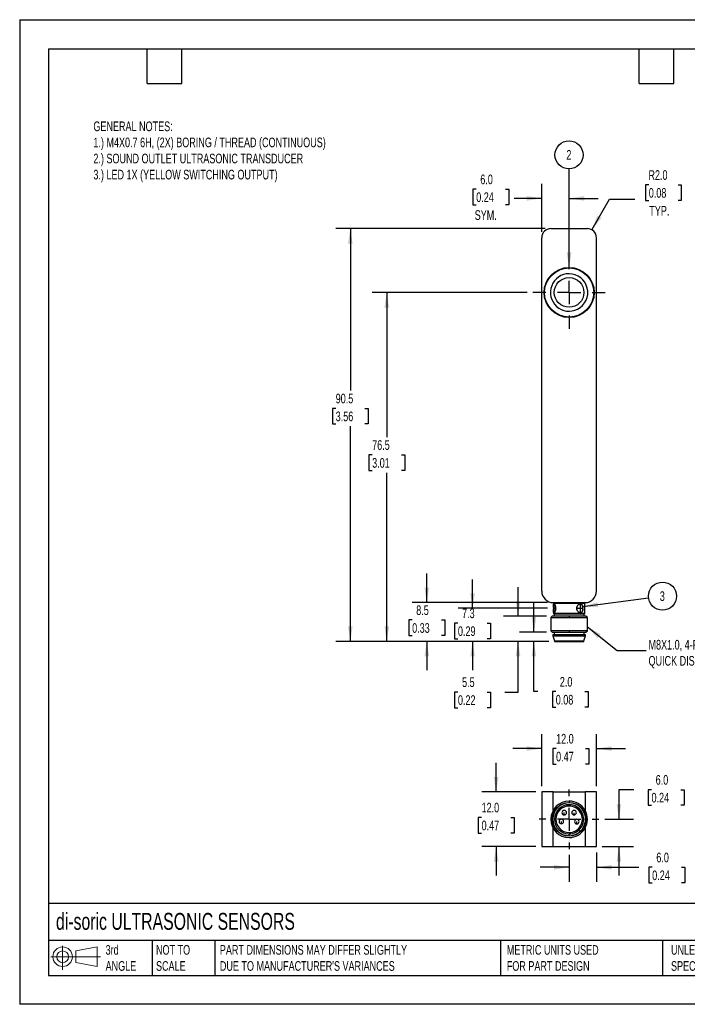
# Model space of a CAD drawing. Header units: millimetres. Extents: x 0 to 210, y 0 to 162.
# Tile 1 of 2: x 0 to 110, y 0 to 162. Entities that reach past the tile are written whole.
import ezdxf

# ---------------------------------------------------------------- set-up
doc = ezdxf.new("R2010")
doc.units = ezdxf.units.MM
doc.header["$LTSCALE"] = 0.75
doc.linetypes.add('CENTERX2', pattern=[20.32, 12.7, -2.54, 2.54, -2.54])
doc.layers.add('CENTER', color=40, linetype='CENTERX2')
doc.layers.add('DIMENSIONS', color=140, linetype='Continuous', lineweight=25)
doc.layers.add('TEXT', color=140, linetype='Continuous', lineweight=25)
doc.styles.add('SLDTEXTSTYLE0', font='TXT', dxfattribs={"width": 0.7})
doc.dimstyles.new('SLDDIMSTYLE0', dxfattribs={"dimtxt": 1.618506, "dimasz": 2.4765, "dimexe": 0, "dimexo": 0.0625, "dimgap": 0.404626, "dimtad": 0, "dimtih": 1, "dimtoh": 1, "dimdec": 1, "dimlfac": 1.333333, "dimrnd": 1e-09, "dimzin": 12, "dimdsep": 46, "dimtxsty": 'SLDTEXTSTYLE0', "dimsah": 1, "dimcen": 0.09, "dimadec": 0, "dimazin": 3, "dimtfac": 1, "dimtdec": 1, "dimtmove": 0, "dimatfit": 0, "dimfxl": 0, "dimfrac": 2, "dimtolj": 1, "dimtzin": 12, "dimarcsym": 0})
doc.dimstyles.new('SLDDIMSTYLE1', dxfattribs={"dimtxt": 1.618506, "dimasz": 2.4765, "dimexe": 0, "dimexo": 0.0625, "dimgap": 0.404626, "dimtad": 0, "dimtih": 1, "dimtoh": 1, "dimdec": 1, "dimlfac": 1.333333, "dimrnd": 1e-09, "dimzin": 4, "dimdsep": 46, "dimtxsty": 'SLDTEXTSTYLE0', "dimsah": 1, "dimcen": 0.09, "dimadec": 0, "dimazin": 1, "dimtfac": 1, "dimtdec": 1, "dimtmove": 0, "dimatfit": 0, "dimfxl": 0, "dimfrac": 2, "dimtolj": 1, "dimtzin": 12, "dimarcsym": 0})
doc.dimstyles.new('SLDDIMSTYLE2', dxfattribs={"dimtxt": 1.618506, "dimasz": 2.4765, "dimexe": 0, "dimexo": 0.0625, "dimgap": 0.404626, "dimtad": 0, "dimtih": 1, "dimtoh": 1, "dimdec": 1, "dimlfac": 1.333333, "dimrnd": 1e-09, "dimzin": 12, "dimdsep": 46, "dimtxsty": 'SLDTEXTSTYLE0', "dimsah": 1, "dimcen": 0.09, "dimadec": 0, "dimazin": 3, "dimtfac": 1, "dimtdec": 1, "dimtofl": 0, "dimtmove": 0, "dimatfit": 3, "dimfxl": 0, "dimfrac": 2, "dimtolj": 1, "dimtzin": 12, "dimarcsym": 0})
doc.dimstyles.new('SLDDIMSTYLE3', dxfattribs={"dimtxt": 1.618506, "dimasz": 2.4765, "dimexe": 0, "dimexo": 0.0625, "dimgap": 0.404626, "dimtad": 0, "dimtih": 1, "dimtoh": 1, "dimdec": 1, "dimlfac": 1.333333, "dimrnd": 1e-09, "dimzin": 4, "dimdsep": 46, "dimtxsty": 'SLDTEXTSTYLE0', "dimsah": 1, "dimcen": 0, "dimadec": 0, "dimazin": 1, "dimtfac": 1, "dimtdec": 1, "dimtofl": 0, "dimtmove": 0, "dimatfit": 3, "dimfxl": 0, "dimfrac": 2, "dimtolj": 1, "dimtzin": 12, "dimarcsym": 0})
doc.dimstyles.new('SLDDIMSTYLE4', dxfattribs={"dimtxt": 0.18, "dimasz": 2.4765, "dimexe": 0, "dimexo": 0.0625, "dimgap": 0, "dimtad": 0, "dimtih": 1, "dimtoh": 1, "dimdec": 0, "dimrnd": 1e-09, "dimzin": 0, "dimdsep": 46, "dimtxsty": 'Standard', "dimsah": 1, "dimcen": 0.09, "dimadec": 0, "dimazin": 0, "dimtfac": 2.4765, "dimtdec": 0, "dimtofl": 0, "dimtmove": 0, "dimatfit": 3, "dimfxl": 0, "dimfrac": 2, "dimtolj": 1, "dimtzin": 0, "dimarcsym": 0})

# ---------------------------------------------------------------- blocks, each defined once
blk = doc.blocks.new('Block11')
at = {"color": 7, "linetype": 'Continuous', "lineweight": 18}
for p, q in [((1.94, 3.98), (1.94, 0)), ((4.11, 3.13), (7.63, 3.77)), ((7.63, 3.77), (7.63, 0.55)), ((0, 2.16), (8.16, 2.16)), ((4.11, 1.2), (4.11, 3.13)), ((4.11, 1.2), (7.63, 0.55))]:
    blk.add_line(p, q, dxfattribs=at)
for radius in [1.61, 0.964]:
    blk.add_circle((1.94, 2.16), radius, dxfattribs=at)
blk = doc.blocks.new('Block12')
at = {"color": 7, "linetype": 'Continuous'}
blk.add_blockref('Block11', (0, 0), dxfattribs=at)
blk = doc.blocks.new('_D')
at = {"layer": 'DIMENSIONS'}
for p, q in [((74.51, 65.13), (74.51, 69.89)), ((86.85, 65.13), (72.13, 65.13)), ((72.1, 62.69), (71.56, 62.69)), ((71.56, 62.69), (71.56, 60.12)), ((76.91, 62.69), (77.45, 62.69)), ((77.45, 62.69), (77.45, 60.12)), ((71.56, 60.12), (72.1, 60.12)), ((77.45, 60.12), (76.91, 60.12)), ((87.04, 59.69), (72.13, 59.69)), ((74.51, 59.69), (74.51, 54.93))]:
    blk.add_line(p, q, dxfattribs=at)
for points in [[(74.51, 65.13), (74.89, 67.61), (74.13, 67.61)], [(74.51, 59.69), (74.13, 57.22), (74.89, 57.22)]]:
    blk.add_solid(points, dxfattribs=at)
at = {"layer": 'DIMENSIONS', "char_height": 1.587, "attachment_point": 1, "style": 'SLDTEXTSTYLE0'}
for s, insert in [('7.3', (72.78, 65.1)), ('0.29', (72.1, 62.16))]:
    blk.add_mtext(s, dxfattribs=dict(at, insert=insert))
blk = doc.blocks.new('_D_1')
at = {"layer": 'DIMENSIONS'}
for p, q in [((84.6, 61.19), (84.6, 65.96)), ((86.66, 61.19), (82.22, 61.19)), ((87.04, 59.69), (82.22, 59.69)), ((84.6, 51.42), (84.6, 59.69)), ((85.27, 51.42), (84.6, 51.42)), ((88.19, 51.42), (87.64, 51.42)), ((87.64, 51.42), (87.64, 48.85)), ((92.99, 51.42), (93.54, 51.42)), ((93.54, 51.42), (93.54, 48.85)), ((87.64, 48.85), (88.19, 48.85)), ((93.54, 48.85), (92.99, 48.85))]:
    blk.add_line(p, q, dxfattribs=at)
for points in [[(84.6, 61.19), (84.98, 63.67), (84.22, 63.67)], [(84.6, 59.69), (84.22, 57.22), (84.98, 57.22)]]:
    blk.add_solid(points, dxfattribs=at)
at = {"layer": 'DIMENSIONS', "char_height": 1.587, "attachment_point": 1, "style": 'SLDTEXTSTYLE0'}
for s, insert in [('2.0', (88.86, 53.83)), ('0.08', (88.19, 50.89))]:
    blk.add_mtext(s, dxfattribs=dict(at, insert=insert))
blk = doc.blocks.new('_D_2')
at = {"layer": 'DIMENSIONS'}
for p, q in [((81.99, 63.82), (81.99, 68.58)), ((86.66, 63.82), (79.6, 63.82)), ((87.04, 59.69), (79.6, 59.69)), ((81.99, 51.36), (81.99, 59.69)), ((72.1, 51.36), (71.56, 51.36)), ((71.56, 51.36), (71.56, 48.78)), ((76.91, 51.36), (77.46, 51.36)), ((77.46, 51.36), (77.46, 48.78)), ((79.83, 51.36), (81.99, 51.36)), ((71.56, 48.78), (72.1, 48.78)), ((77.46, 48.78), (76.91, 48.78))]:
    blk.add_line(p, q, dxfattribs=at)
for points in [[(81.99, 63.82), (82.37, 66.29), (81.6, 66.29)], [(81.99, 59.69), (81.6, 57.22), (82.37, 57.22)]]:
    blk.add_solid(points, dxfattribs=at)
at = {"layer": 'DIMENSIONS', "char_height": 1.587, "attachment_point": 1, "style": 'SLDTEXTSTYLE0'}
for s, insert in [('5.5', (72.78, 53.77)), ('0.22', (72.1, 50.83))]:
    blk.add_mtext(s, dxfattribs=dict(at, insert=insert))
blk = doc.blocks.new('_D_3')
at = {"layer": 'DIMENSIONS'}
for p, q in [((66.97, 66.07), (66.97, 70.83)), ((86.81, 66.07), (64.59, 66.07)), ((64.57, 63.21), (64.03, 63.21)), ((64.03, 63.21), (64.03, 60.63)), ((69.38, 63.21), (69.92, 63.21)), ((69.92, 63.21), (69.92, 60.63)), ((64.03, 60.63), (64.57, 60.63)), ((69.92, 60.63), (69.38, 60.63)), ((87.04, 59.69), (64.59, 59.69)), ((66.97, 59.69), (66.97, 54.93))]:
    blk.add_line(p, q, dxfattribs=at)
for points in [[(66.97, 66.07), (67.36, 68.54), (66.59, 68.54)], [(66.97, 59.69), (66.59, 57.22), (67.36, 57.22)]]:
    blk.add_solid(points, dxfattribs=at)
at = {"layer": 'DIMENSIONS', "char_height": 1.587, "attachment_point": 1, "style": 'SLDTEXTSTYLE0'}
for s, insert in [('8.5', (65.24, 65.61)), ('0.33', (64.57, 62.68))]:
    blk.add_mtext(s, dxfattribs=dict(at, insert=insert))
blk = doc.blocks.new('_D_4')
at = {"layer": 'DIMENSIONS'}
for p, q in [((83.48, 117.07), (58.01, 117.07)), ((60.39, 117.07), (60.39, 93.29)), ((57.99, 90.36), (57.44, 90.36)), ((57.44, 90.36), (57.44, 87.79)), ((62.8, 90.36), (63.34, 90.36)), ((63.34, 90.36), (63.34, 87.79)), ((57.44, 87.79), (57.99, 87.79)), ((63.34, 87.79), (62.8, 87.79)), ((60.39, 59.69), (60.39, 87.42)), ((87.04, 59.69), (58.01, 59.69))]:
    blk.add_line(p, q, dxfattribs=at)
for points in [[(60.39, 117.07), (60.01, 114.59), (60.77, 114.59)], [(60.39, 59.69), (60.77, 62.17), (60.01, 62.17)]]:
    blk.add_solid(points, dxfattribs=at)
at = {"layer": 'DIMENSIONS', "char_height": 1.587, "attachment_point": 1, "style": 'SLDTEXTSTYLE0'}
for s, insert in [('76.5', (57.99, 92.77)), ('3.01', (57.99, 89.83))]:
    blk.add_mtext(s, dxfattribs=dict(at, insert=insert))
blk = doc.blocks.new('_D_5')
at = {"layer": 'DIMENSIONS'}
for p, q in [((86.44, 127.57), (52.02, 127.57)), ((54.4, 127.57), (54.4, 100.94)), ((51.99, 98.01), (51.45, 98.01)), ((51.45, 98.01), (51.45, 95.44)), ((56.8, 98.01), (57.35, 98.01)), ((57.35, 98.01), (57.35, 95.44)), ((51.45, 95.44), (51.99, 95.44)), ((54.4, 59.69), (54.4, 95.07)), ((57.35, 95.44), (56.8, 95.44)), ((87.04, 59.69), (52.02, 59.69))]:
    blk.add_line(p, q, dxfattribs=at)
for points in [[(54.4, 127.57), (54.02, 125.09), (54.78, 125.09)], [(54.4, 59.69), (54.78, 62.17), (54.02, 62.17)]]:
    blk.add_solid(points, dxfattribs=at)
at = {"layer": 'DIMENSIONS', "char_height": 1.587, "attachment_point": 1, "style": 'SLDTEXTSTYLE0'}
for s, insert in [('90.5', (51.99, 100.42)), ('3.56', (51.99, 97.48))]:
    blk.add_mtext(s, dxfattribs=dict(at, insert=insert))
blk = doc.blocks.new('_D_6')
at = {"layer": 'DIMENSIONS'}
for p, q in [((85.89, 127.02), (85.89, 134.92)), ((90.39, 123.98), (90.39, 134.92)), ((75.11, 134.06), (74.57, 134.06)), ((74.57, 134.06), (74.57, 131.48)), ((79.92, 134.06), (80.46, 134.06)), ((80.46, 134.06), (80.46, 131.48)), ((74.57, 131.48), (75.11, 131.48)), ((80.46, 131.48), (79.92, 131.48)), ((85.89, 132.54), (81.37, 132.54)), ((90.39, 132.54), (95.15, 132.54))]:
    blk.add_line(p, q, dxfattribs=at)
for points in [[(85.89, 132.54), (83.41, 132.92), (83.41, 132.16)], [(90.39, 132.54), (92.87, 132.16), (92.87, 132.92)]]:
    blk.add_solid(points, dxfattribs=at)
at = {"layer": 'DIMENSIONS', "char_height": 1.587, "attachment_point": 1, "style": 'SLDTEXTSTYLE0'}
for s, insert in [('6.0', (75.78, 136.46)), ('0.24', (75.11, 133.53)), ('SYM.', (74.86, 130.59))]:
    blk.add_mtext(s, dxfattribs=dict(at, insert=insert))
blk = doc.blocks.new('_D_7')
at = {"layer": 'DIMENSIONS'}
for p, q in [((103.5, 134.76), (102.96, 134.76)), ((102.96, 134.76), (102.96, 132.19)), ((108.31, 134.76), (108.85, 134.76)), ((108.85, 134.76), (108.85, 132.19)), ((94.14, 127.37), (97.05, 132.41)), ((97.05, 132.41), (101.22, 132.41)), ((102.96, 132.19), (103.5, 132.19)), ((108.85, 132.19), (108.31, 132.19))]:
    blk.add_line(p, q, dxfattribs=at)
blk.add_solid([(94.14, 127.37), (95.71, 129.32), (95.05, 129.7)], dxfattribs=at)
at = {"layer": 'DIMENSIONS', "char_height": 1.587, "attachment_point": 1, "style": 'SLDTEXTSTYLE0'}
for s, insert in [('R2.0', (103.44, 137.17)), ('0.08', (103.5, 134.24)), ('TYP.', (103.58, 131.3))]:
    blk.add_mtext(s, dxfattribs=dict(at, insert=insert))
blk = doc.blocks.new('SW_NOTE_0_12')
at = {"layer": 'DIMENSIONS', "color": 0}
blk.add_circle((0, 2.31), 2.31, dxfattribs=at)
at = {"layer": 'DIMENSIONS', "color": 0, "insert": (-0.03, 3.11), "char_height": 1.59, "attachment_point": 2, "style": 'SLDTEXTSTYLE0'}
blk.add_mtext('2', dxfattribs=at)
blk = doc.blocks.new('SW_NOTE_0_13')
at = {"layer": 'DIMENSIONS', "color": 0}
blk.add_circle((2.29, 0.3), 2.31, dxfattribs=at)
at = {"layer": 'DIMENSIONS', "color": 0, "insert": (2.26, 1.1), "char_height": 1.59, "attachment_point": 2, "style": 'SLDTEXTSTYLE0'}
blk.add_mtext('3', dxfattribs=at)
blk = doc.blocks.new('SW_CENTERMARKSYMBOL_0')
at = {"layer": 'CENTER', "color": 0}
for p, q in [((0, 3.81), (0, 5.955)), ((0, 0), (0, 1.905)), ((-3.81, 0), (-5.955, 0)), ((0, 0), (-1.905, 0)), ((0, 0), (0, -1.905)), ((0, 0), (1.905, 0)), ((3.81, 0), (5.955, 0)), ((0, -3.81), (0, -5.955))]:
    blk.add_line(p, q, dxfattribs=at)
blk = doc.blocks.new('_D_8')
at = {"layer": 'DIMENSIONS'}
for p, q in [((78.39, 34.93), (78.39, 39.7)), ((84.94, 34.93), (76.01, 34.93)), ((75.99, 30.74), (75.44, 30.74)), ((75.44, 30.74), (75.44, 28.16)), ((80.8, 30.74), (81.34, 30.74)), ((81.34, 30.74), (81.34, 28.16)), ((75.44, 28.16), (75.99, 28.16)), ((81.34, 28.16), (80.8, 28.16)), ((84.94, 25.93), (76.01, 25.93)), ((78.39, 25.93), (78.39, 21.17))]:
    blk.add_line(p, q, dxfattribs=at)
for points in [[(78.39, 34.93), (78.77, 37.41), (78.01, 37.41)], [(78.39, 25.93), (78.01, 23.46), (78.77, 23.46)]]:
    blk.add_solid(points, dxfattribs=at)
at = {"layer": 'DIMENSIONS', "char_height": 1.587, "attachment_point": 1, "style": 'SLDTEXTSTYLE0'}
for s, insert in [('12.0', (75.99, 33.15)), ('0.47', (75.99, 30.21))]:
    blk.add_mtext(s, dxfattribs=dict(at, insert=insert))
blk = doc.blocks.new('_D_9')
at = {"layer": 'DIMENSIONS'}
for p, q in [((85.89, 35.89), (85.89, 44.44)), ((94.89, 35.89), (94.89, 44.44)), ((85.89, 42.06), (81.13, 42.06)), ((88.25, 42.06), (87.71, 42.06)), ((87.71, 42.06), (87.71, 39.49)), ((93.06, 42.06), (93.61, 42.06)), ((93.61, 42.06), (93.61, 39.49)), ((94.89, 42.06), (99.65, 42.06)), ((87.71, 39.49), (88.25, 39.49)), ((93.61, 39.49), (93.06, 39.49))]:
    blk.add_line(p, q, dxfattribs=at)
for points in [[(85.89, 42.06), (83.41, 42.44), (83.41, 41.68)], [(94.89, 42.06), (97.37, 41.68), (97.37, 42.44)]]:
    blk.add_solid(points, dxfattribs=at)
at = {"layer": 'DIMENSIONS', "char_height": 1.587, "attachment_point": 1, "style": 'SLDTEXTSTYLE0'}
for s, insert in [('12.0', (88.25, 44.47)), ('0.47', (88.25, 41.53))]:
    blk.add_mtext(s, dxfattribs=dict(at, insert=insert))
blk = doc.blocks.new('_D_10')
at = {"layer": 'DIMENSIONS'}
for p, q in [((101.04, 35.3), (98.58, 35.3)), ((98.58, 35.3), (98.58, 30.43)), ((103.95, 35.3), (103.41, 35.3)), ((103.41, 35.3), (103.41, 32.73)), ((108.76, 35.3), (109.31, 35.3)), ((109.31, 35.3), (109.31, 32.73)), ((103.41, 32.73), (103.95, 32.73)), ((109.31, 32.73), (108.76, 32.73)), ((96.25, 30.43), (100.96, 30.43)), ((95.84, 25.93), (100.96, 25.93)), ((98.58, 25.93), (98.58, 21.17))]:
    blk.add_line(p, q, dxfattribs=at)
for points in [[(98.58, 30.43), (98.96, 32.91), (98.2, 32.91)], [(98.58, 25.93), (98.2, 23.46), (98.96, 23.46)]]:
    blk.add_solid(points, dxfattribs=at)
at = {"layer": 'DIMENSIONS', "char_height": 1.587, "attachment_point": 1, "style": 'SLDTEXTSTYLE0'}
for s, insert in [('6.0', (104.63, 37.71)), ('0.24', (103.95, 34.78))]:
    blk.add_mtext(s, dxfattribs=dict(at, insert=insert))
blk = doc.blocks.new('_D_11')
at = {"layer": 'DIMENSIONS'}
for p, q in [((90.39, 24.58), (90.39, 20.15)), ((94.89, 24.98), (94.89, 20.15)), ((90.39, 22.53), (85.63, 22.53)), ((94.89, 22.53), (101.87, 22.53)), ((104.06, 22.53), (103.52, 22.53)), ((103.52, 22.53), (103.52, 19.96)), ((108.87, 22.53), (109.42, 22.53)), ((109.42, 22.53), (109.42, 19.96)), ((103.52, 19.96), (104.06, 19.96)), ((109.42, 19.96), (108.87, 19.96))]:
    blk.add_line(p, q, dxfattribs=at)
for points in [[(90.39, 22.53), (87.91, 22.91), (87.91, 22.15)], [(94.89, 22.53), (97.37, 22.15), (97.37, 22.91)]]:
    blk.add_solid(points, dxfattribs=at)
at = {"layer": 'DIMENSIONS', "char_height": 1.587, "attachment_point": 1, "style": 'SLDTEXTSTYLE0'}
for s, insert in [('6.0', (104.74, 24.94)), ('0.24', (104.06, 22.01))]:
    blk.add_mtext(s, dxfattribs=dict(at, insert=insert))
blk = doc.blocks.new('SW_CENTERMARKSYMBOL_1')
at = {"layer": 'CENTER', "color": 0}
for p, q in [((0, 3.81), (0, 4.905)), ((0, 0), (0, 1.905)), ((-3.81, 0), (-4.905, 0)), ((0, 0), (-1.905, 0)), ((0, 0), (0, -1.905)), ((0, 0), (1.905, 0)), ((3.81, 0), (4.905, 0)), ((0, -3.81), (0, -4.905))]:
    blk.add_line(p, q, dxfattribs=at)

msp = doc.modelspace()

# ---------------------------------------------------------------- linework, layer by layer
at = {"color": 7, "linetype": 'Continuous'}
for p, q in [((0.002, 161.927), (0.002, 0.002)), ((0.002, 161.927), (209.552, 161.927)), ((209.552, 0.002), (0.002, 0.002))]:
    msp.add_line(p, q, dxfattribs=at)
for p, q in [((87.391, 127.568), (93.391, 127.568)), ((85.891, 67.943), (85.891, 126.068)), ((94.891, 67.943), (94.891, 126.068)), ((87.766, 66.068), (93.016, 66.068)), ((87.879, 66.068), (87.804, 65.993)), ((87.804, 65.993), (87.804, 65.299)), ((87.804, 65.993), (90.406, 65.993)), ((87.804, 64.961), (87.804, 64.268)), ((90.406, 66.068), (90.406, 65.993)), ((90.406, 65.993), (92.979, 65.993)), ((92.979, 65.993), (92.904, 66.068)), ((92.979, 64.268), (92.979, 65.993)), ((87.616, 63.818), (87.391, 63.593)), ((87.391, 63.593), (87.391, 61.418)), ((87.391, 63.593), (90.408, 63.593)), ((90.407, 63.818), (87.616, 63.818)), ((87.804, 64.268), (87.879, 64.193)), ((90.406, 64.268), (87.804, 64.268)), ((87.879, 64.193), (90.406, 64.193)), ((87.916, 64.193), (87.916, 63.818)), ((92.979, 64.268), (90.406, 64.268)), ((90.406, 64.268), (90.406, 64.193)), ((90.406, 64.193), (92.904, 64.193)), ((90.407, 63.818), (90.408, 63.593)), ((93.166, 63.818), (90.407, 63.818)), ((90.408, 63.593), (93.391, 63.593)), ((92.866, 63.818), (92.866, 64.193)), ((92.904, 64.193), (92.979, 64.268)), ((93.391, 63.593), (93.166, 63.818)), ((93.391, 61.418), (93.391, 63.593)), ((87.391, 61.418), (87.616, 61.193)), ((90.408, 61.418), (87.391, 61.418)), ((87.616, 61.193), (90.407, 61.193)), ((87.691, 60.818), (87.691, 60.593)), ((87.691, 60.818), (90.407, 60.818)), ((87.691, 60.593), (87.991, 59.768)), ((87.691, 60.593), (90.407, 60.593)), ((87.916, 61.193), (87.916, 60.818)), ((90.408, 61.418), (90.407, 61.193)), ((90.407, 61.193), (93.166, 61.193)), ((90.407, 60.818), (93.091, 60.818)), ((90.407, 60.593), (93.091, 60.593)), ((93.391, 61.418), (90.408, 61.418)), ((92.791, 59.768), (93.091, 60.593)), ((92.866, 60.818), (92.866, 61.193)), ((93.091, 60.593), (93.091, 60.818)), ((93.166, 61.193), (93.391, 61.418)), ((87.991, 59.768), (87.991, 59.693)), ((87.991, 59.768), (90.405, 59.768)), ((87.991, 59.693), (90.405, 59.693)), ((90.405, 59.768), (92.791, 59.768)), ((90.405, 59.693), (92.791, 59.693)), ((92.791, 59.693), (92.791, 59.768)), ((85.891, 34.933), (85.891, 25.933)), ((87.766, 34.933), (85.891, 34.933)), ((87.766, 34.933), (93.016, 34.933)), ((87.766, 31.885), (87.766, 34.933)), ((87.954, 34.94), (87.954, 34.933)), ((87.954, 34.94), (92.829, 34.94)), ((92.829, 34.933), (92.829, 34.94)), ((94.891, 34.933), (93.016, 34.933)), ((93.016, 34.933), (93.016, 31.885)), ((94.891, 25.933), (94.891, 34.933)), ((90.408, 33.432), (90.407, 33.207)), ((89.591, 31.15), (89.591, 31.525)), ((91.204, 31.14), (91.204, 31.515)), ((89.114, 29.69), (89.114, 30.065)), ((91.664, 29.675), (91.664, 30.05)), ((87.766, 25.933), (87.766, 28.98)), ((90.376, 27.733), (90.378, 28.033)), ((93.016, 28.98), (93.016, 25.933)), ((85.891, 25.933), (87.766, 25.933)), ((87.766, 25.933), (93.016, 25.933)), ((93.016, 25.933), (94.891, 25.933))]:
    msp.add_line(p, q)
for centre, radius in [((90.391, 117.068), 4.125), ((90.391, 117.068), 4.05), ((90.391, 117.068), 2.437), ((90.391, 30.433), 2.775)]:
    msp.add_circle(centre, radius)
for centre, radius, start, end in [((87.391, 126.068), 1.5, 90, 180), ((93.391, 126.068), 1.5, 0, 90), ((90.391, 117.068), 3.075, 90, 296.88699), ((90.391, 117.068), 3.075, 296.88699, 90), ((87.766, 67.943), 1.875, 180, 270), ((93.016, 67.943), 1.875, 270, 0), ((88.693, 65.334), 0.894, 147.06005, 185.87549), ((90.479, 65.13), 2.677, 177.59725, 182.40275), ((88.775, 64.946), 0.974, 175.79542, 211.40881), ((85.501, 65.13), 2.677, 357.59725, 2.40275), ((92.671, 65.13), 1.01, 173.61698, 186.38302), ((92.052, 65.248), 0.604, 359.4396, 79.54652), ((92.068, 64.999), 0.589, 279.20353, 1.81035), ((91.653, 65.13), 1.01, 353.61698, 6.38302), ((90.391, 30.433), 3, 89.67434, 269.67434), ((90.391, 30.433), 2.7, 89.67434, 269.67434), ((90.391, 30.433), 2.4, 89.67434, 269.67434), ((90.391, 30.433), 2.175, 89.67434, 269.67434), ((90.391, 30.433), 3, 269.67434, 89.67434), ((90.391, 30.433), 2.7, 269.67434, 89.67434), ((90.391, 30.433), 2.4, 269.67434, 89.67434), ((90.391, 30.433), 2.175, 269.67434, 89.67434), ((89.591, 31.525), 0.375, 270, 179.67434), ((89.591, 31.525), 0.375, 179.67434, 270), ((91.204, 31.515), 0.375, 270, 179.67434), ((91.204, 31.515), 0.375, 179.67434, 270), ((89.114, 30.065), 0.375, 270, 179.67434), ((89.114, 30.065), 0.375, 179.67434, 270), ((91.664, 30.05), 0.375, 270, 179.67434), ((91.664, 30.05), 0.375, 179.67434, 270)]:
    msp.add_arc(centre, radius, start, end)
for points in [[(87.804, 65.242), (87.804, 65.263), (87.804, 65.305), (87.804, 65.366), (87.804, 65.425), (87.805, 65.5), (87.807, 65.586), (87.815, 65.704), (87.837, 65.812), (87.892, 65.858), (87.971, 65.812), (88.045, 65.705), (88.099, 65.586), (88.134, 65.482), (88.162, 65.367), (88.171, 65.284), (88.176, 65.242)], [(88.176, 65.018), (88.174, 64.997), (88.17, 64.955), (88.16, 64.894), (88.147, 64.835), (88.128, 64.76), (88.099, 64.674), (88.045, 64.556), (87.971, 64.448), (87.892, 64.403), (87.837, 64.448), (87.815, 64.556), (87.807, 64.674), (87.804, 64.778), (87.804, 64.893), (87.804, 64.976), (87.804, 65.018)], [(91.667, 65.242), (91.671, 65.263), (91.678, 65.305), (91.694, 65.366), (91.716, 65.425), (91.75, 65.5), (91.801, 65.586), (91.9, 65.704), (92.048, 65.812), (92.234, 65.858), (92.403, 65.812), (92.512, 65.705), (92.578, 65.586), (92.615, 65.482), (92.643, 65.367), (92.652, 65.284), (92.657, 65.242)], [(92.657, 65.018), (92.655, 64.997), (92.651, 64.955), (92.641, 64.894), (92.629, 64.835), (92.609, 64.76), (92.578, 64.674), (92.512, 64.556), (92.403, 64.448), (92.234, 64.403), (92.048, 64.448), (91.9, 64.556), (91.801, 64.674), (91.739, 64.778), (91.691, 64.893), (91.675, 64.976), (91.667, 65.018)]]:
    msp.add_open_spline(points, degree=3, knots=[0, 0, 0, 0, 0.0317123, 0.0632397, 0.094852, 0.1268168, 0.1888334, 0.2503521, 0.3759512, 0.5000666, 0.624182, 0.7497811, 0.8112818, 0.8733164, 0.9368185, 1, 1, 1, 1])
for points in [[(88.176, 65.242), (88.182, 65.167), (88.182, 65.093), (88.176, 65.018)], [(91.659, 65.13), (91.659, 65.167), (91.662, 65.205), (91.667, 65.242)], [(91.667, 65.018), (91.662, 65.056), (91.659, 65.093), (91.659, 65.13)]]:
    msp.add_open_spline(points, degree=3)
at = {"layer": 'CENTER'}
for p, q in [((87.804, 65.13), (88.181, 65.13)), ((87.896, 65.843), (87.896, 64.418)), ((91.659, 65.13), (92.661, 65.13)), ((92.231, 65.843), (92.231, 64.418))]:
    msp.add_line(p, q, dxfattribs=at)
at = {"layer": 'TEXT'}
for p, q in [((4.762, 157.162), (204.787, 157.162)), ((4.762, 157.162), (4.762, 4.762)), ((20.955, 151.447), (20.955, 157.162)), ((26.67, 151.447), (26.67, 157.162)), ((101.918, 151.447), (101.918, 157.162)), ((107.632, 151.447), (107.632, 157.162)), ((20.955, 151.447), (26.67, 151.447)), ((101.918, 151.447), (107.632, 151.447)), ((204.787, 16.595), (4.762, 16.595)), ((204.787, 10.477), (4.762, 10.477)), ((21.784, 10.477), (21.784, 4.762)), ((32.128, 10.477), (32.128, 4.762)), ((79.113, 10.477), (79.113, 4.762)), ((105.748, 10.477), (105.748, 4.762)), ((4.762, 4.762), (204.787, 4.762))]:
    msp.add_line(p, q, dxfattribs=at)

# ---------------------------------------------------------------- block references
at = {"layer": 'CENTER'}
for name, p in [('SW_CENTERMARKSYMBOL_0', (90.391, 117.068)), ('SW_CENTERMARKSYMBOL_1', (90.391, 30.433))]:
    msp.add_blockref(name, p, dxfattribs=at)
at = {"layer": 'DIMENSIONS'}
for name, p in [('SW_NOTE_0_12', (90.377, 137.386)), ('SW_NOTE_0_13', (103.464, 66.827))]:
    msp.add_blockref(name, p, dxfattribs=at)
at = {"layer": 'TEXT'}
msp.add_blockref('Block12', (5.128, 5.665), dxfattribs=at)

# ---------------------------------------------------------------- texts
at = {"layer": 'DIMENSIONS', "insert": (103.455, 59.935), "char_height": 1.5875, "attachment_point": 1, "style": 'SLDTEXTSTYLE0'}
msp.add_mtext('M8X1.0, 4-PIN^JQUICK DISCONNECT', dxfattribs=at)
at = {"layer": 'TEXT', "attachment_point": 1, "style": 'SLDTEXTSTYLE0'}
for s, insert, char_height in [('GENERAL NOTES:^J1.) M4X0.7 6H, (2X) BORING / THREAD (CONTINUOUS)^J2.) SOUND OUTLET ULTRASONIC TRANSDUCER^J3.) LED 1X (YELLOW SWITCHING OUTPUT)', (12.128, 145.185), 1.5875), ('di-soric ULTRASONIC SENSORS', (5.974, 15.034), 2.77813), ('3rd^JANGLE', (14.138, 9.747), 1.5875), ('NOT TO^JSCALE', (22.43, 9.747), 1.5875), ("PART DIMENSIONS MAY DIFFER SLIGHTLY ^JDUE TO MANUFACTURER'S VARIANCES", (32.934, 9.747), 1.5875), ('METRIC UNITS USED ^JFOR PART DESIGN', (80.14, 9.747), 1.5875), ('UNLESS OTHERWISE ^JSPECIFIED UNITS ARE:', (107.152, 9.747), 1.5875)]:
    msp.add_mtext(s, dxfattribs=dict(at, insert=insert, char_height=char_height))

# ---------------------------------------------------------------- dimensions: what is measured, and where the dimension line sits
at = {"layer": 'DIMENSIONS'}
dim = msp.add_linear_dim(base=(85.891, 132.541), p1=(90.391, 123.023), p2=(85.891, 126.068), angle=0, text='<>\\PSYM.', dimstyle='SLDDIMSTYLE1', dxfattribs=at)
dim.commit()
dim.dimension.update_dxf_attribs({"geometry": '_D_6', "text_midpoint": (77.515, 132.541), "dimtype": 160})
dim = msp.add_radius_dim(center=(93.391, 126.068), mpoint=(94.141, 127.367), text='<>\\PTYP.', dimstyle='SLDDIMSTYLE3', dxfattribs=at)
dim.commit()
dim.dimension.update_dxf_attribs({"geometry": '_D_7', "text_midpoint": (105.904, 133.249), "dimtype": 164})
for base, p1, p2, dimstyle, picture, middle in [((54.397, 127.568), (87.991, 59.693), (87.391, 127.568), 'SLDDIMSTYLE2', '_D_5', (54.397, 98.009)), ((60.391, 117.068), (87.991, 59.693), (84.436, 117.068), 'SLDDIMSTYLE2', '_D_4', (60.391, 90.358)), ((66.975, 66.068), (87.991, 59.693), (87.766, 66.068), 'SLDDIMSTYLE0', '_D_3', (66.975, 63.206)), ((74.506609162, 59.692590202), (87.80393882, 65.130090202), (87.991268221, 59.692590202), 'SLDDIMSTYLE0', '_D', (74.506609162, 62.687429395)), ((81.986, 63.818), (87.991, 59.693), (87.616, 63.818), 'SLDDIMSTYLE0', '_D_2', (81.986, 51.357)), ((84.601, 61.193), (87.991, 59.693), (87.616, 61.193), 'SLDDIMSTYLE1', '_D_1', (84.601, 51.42)), ((78.391, 25.933), (85.891, 34.933), (85.891, 25.933), 'SLDDIMSTYLE1', '_D_8', (78.391, 30.737)), ((98.58, 25.933), (95.296, 30.433), (94.891, 25.933), 'SLDDIMSTYLE1', '_D_10', (98.58, 35.303))]:
    dim = msp.add_linear_dim(base=base, p1=p1, p2=p2, angle=90, dimstyle=dimstyle, dxfattribs=at)
    dim.commit()
    dim.dimension.update_dxf_attribs({"geometry": picture, "text_midpoint": middle, "dimtype": 160})
for base, p1, p2, picture, middle in [((94.891, 42.06), (85.891, 34.933), (94.891, 34.933), '_D_9', (90.659, 42.06)), ((94.891, 22.533), (90.391, 25.528), (94.891, 25.933), '_D_11', (106.469, 22.533))]:
    dim = msp.add_linear_dim(base=base, p1=p1, p2=p2, dimstyle='SLDDIMSTYLE1', dxfattribs=at)
    dim.commit()
    dim.dimension.update_dxf_attribs({"geometry": picture, "text_midpoint": middle, "dimtype": 160})

# ---------------------------------------------------------------- leaders
for points in [[(90.391, 121.193), (90.377, 137.386)], [(92.635, 65.398), (103.464, 66.827)], [(93.391, 62.099), (98.3, 58.168), (103.062, 58.168)]]:
    msp.add_leader(points, dimstyle='SLDDIMSTYLE4', dxfattribs=at)

doc.saveas('drawing.dxf')
